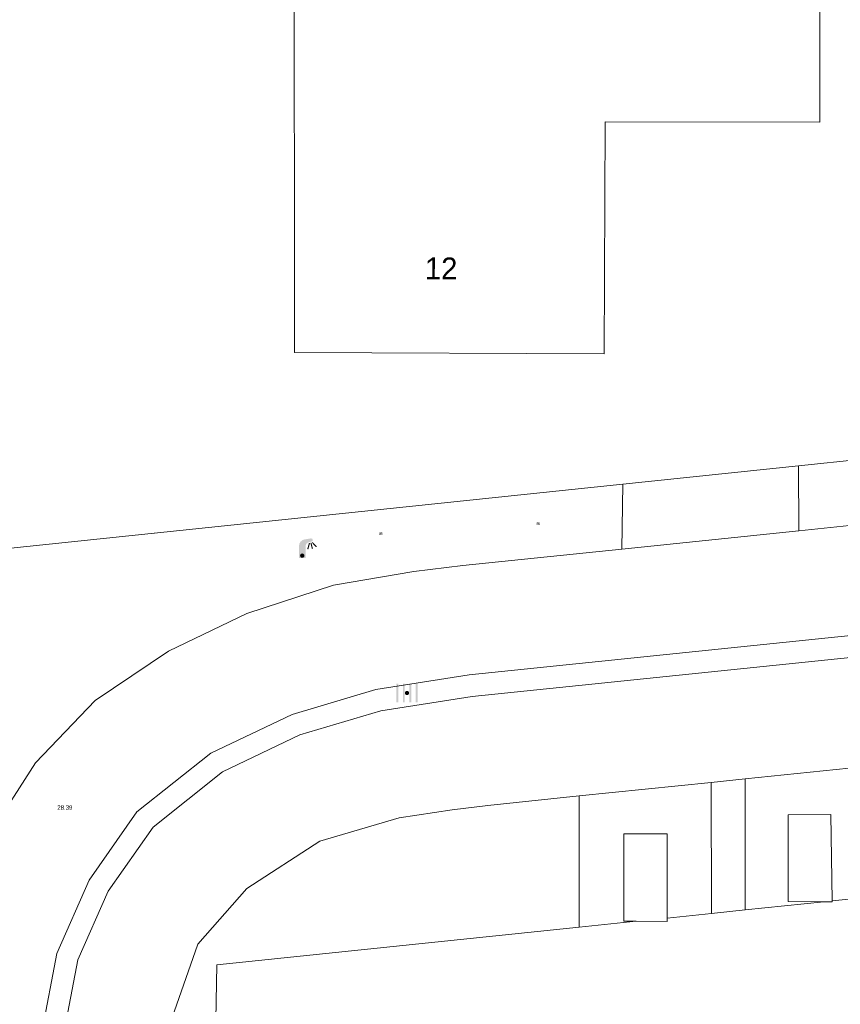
# Model space of a CAD drawing. Header units: metres. Extents: x 197457 to 198138, y 353986 to 354984.
# Tile 90 of 217: x 198035 to 198054, y 354023 to 354045. Entities that reach past the tile are written whole.
import ezdxf
from ezdxf.enums import TextEntityAlignment as Align

# ---------------------------------------------------------------- set-up
doc = ezdxf.new("R2010")
doc.units = ezdxf.units.M
doc.header["$MEASUREMENT"] = 0
for name, color, linetype, lineweight in [('Grens maaiveld', 253, 'Continuous', 0), ('hoofdgebouw', 1, 'Continuous', 0), ('Hoogtepunt', 7, 'Continuous', 0), ('huisnummerreeks BGT', 7, 'Continuous', 0), ('kant verharding', 7, 'Continuous', 0), ('molgoot weginrichtingselement lijn', 7, 'Continuous', 0), ('waterleidingput', 132, 'Continuous', 0)]:
    doc.layers.add(name, color=color, linetype=linetype, lineweight=lineweight)
doc.layers.add('kolk', color=7, linetype='Continuous', lineweight=0, true_color=0x104b6e)
doc.layers.add('lichtmast', color=7, linetype='Continuous', lineweight=0, true_color=0x104b6e)
doc.styles.add('Style-WORKING', font='WORKING.shx')

# ---------------------------------------------------------------- blocks, each defined once
blk = doc.blocks.new('kolk')
at = {"layer": 'kolk', "linetype": 'Continuous', "lineweight": 0, "true_color": 0xbd2877}
for points in [[(-0.489, -0.425), (-0.489, 0), (-0.489, 0.425), (-0.404, 0.425), (-0.404, 0), (-0.404, -0.425)], [(-0.191, -0.425), (-0.191, 0), (-0.191, 0.425), (-0.106, 0.425), (-0.106, 0), (-0.106, -0.425)], [(0.106, -0.425), (0.106, 0), (0.106, 0.425), (0.191, 0.425), (0.191, 0), (0.191, -0.425)], [(0.404, -0.425), (0.404, 0), (0.404, 0.425), (0.489, 0.425), (0.489, 0), (0.489, -0.425)]]:
    blk.add_hatch(color=232, dxfattribs=at).paths.add_polyline_path(points)
at = {"layer": 'kolk', "linetype": 'Continuous', "lineweight": 0, "true_color": 0x681648}
blk.add_hatch(color=219, dxfattribs=at).paths.add_polyline_path([(0.1, 0, 1), (-0.1, 0, 1)])
blk = doc.blocks.new('waterleidingput')
at = {"layer": 'waterleidingput', "linetype": 'Continuous', "lineweight": 0, "true_color": 0x248bcb}
h = blk.add_hatch(color=142, dxfattribs=at)
edge = h.paths.add_edge_path()
edge.add_spline(control_points=[(0.44, 0), (0.44, 0.04), (0.43, 0.09), (0.36, 0.2), (0.28, 0.26), (0.09, 0.32), (-0.02, 0.33), (-0.22, 0.29), (-0.31, 0.24), (-0.42, 0.12), (-0.44, 0.06), (-0.44, -0.06), (-0.42, -0.12), (-0.33, -0.22), (-0.28, -0.26), (-0.1, -0.33), (0.04, -0.33), (0.27, -0.27), (0.37, -0.2), (0.43, -0.08), (0.44, -0.04), (0.44, 0)], knot_values=[0, 0, 0, 0, 0.060484, 0.060484, 0.178041, 0.178041, 0.295599, 0.295599, 0.413157, 0.413157, 0.498623, 0.498623, 0.584089, 0.584089, 0.669555, 0.669555, 0.808438, 0.808438, 0.94732, 0.94732, 1, 1, 1, 1], degree=3, periodic=0)
edge = h.paths.add_edge_path(flags=16)
edge.add_ellipse((0, 0), major_axis=(0.392, 0), ratio=0.689655, start_angle=0, end_angle=360)
for points in [[(-0.05, -0.09, -0.141608), (-0.09, -0.05), (-0.1, -0.09), (-0.17, 0.18), (-0.22, 0.18), (-0.12, -0.17), (-0.07, -0.17)], [(0.03, 0.18), (-0.02, 0.18), (-0.05, 0.09, -0.269854), (0.05, 0.09)], [(0.23, 0.18), (0.18, 0.18), (0.1, -0.09), (0.09, -0.05, -0.141608), (0.05, -0.09), (0.08, -0.17), (0.13, -0.17)]]:
    blk.add_hatch(color=142, dxfattribs=at).paths.add_polyline_path(points)
at = {"layer": 'waterleidingput', "linetype": 'Continuous', "lineweight": 0, "true_color": 0x104b6e}
blk.add_hatch(color=156, dxfattribs=at).paths.add_polyline_path([(0.1, 0, 1), (-0.1, 0, 1)])
blk = doc.blocks.new('lichtmast')
at = {"layer": 'lichtmast', "linetype": 'Continuous', "lineweight": 0, "true_color": 0xbd2877}
for points in [[(0.15, 0.419, -0.344151), (0.301, 0.613), (0.428, 0.645, 0.960861), (0.398, 0.791), (0.101, 0.742, 0.366629), (-0.15, 0.446), (-0.15, -0.1), (0, -0.1, -0.414214), (-0.1, 0, -1), (0.1, 0, -0.414214), (0, -0.1), (0.15, -0.1)], [(0.351, 0.55, 1), (0.303, 0.564), (0.234, 0.323, 1), (0.283, 0.31)], [(0.424, 0.581, 1), (0.376, 0.569), (0.436, 0.326, 1), (0.485, 0.339)], [(0.489, 0.61, 1), (0.453, 0.575), (0.626, 0.396, 1), (0.662, 0.43)]]:
    blk.add_hatch(color=232, dxfattribs=at).paths.add_polyline_path(points)
at = {"layer": 'lichtmast', "linetype": 'Continuous', "lineweight": 0, "true_color": 0x681648}
blk.add_hatch(color=219, dxfattribs=at).paths.add_polyline_path([(-0.1, 0, 1), (0.1, 0, 1)])

msp = doc.modelspace()

# ---------------------------------------------------------------- linework, layer by layer
at = {"layer": 'Grens maaiveld', "linetype": 'Continuous', "lineweight": 0}
for p, q in [((198053.263, 354035.029), (198064.275, 354036.179)), ((198049.238, 354034.608), (198053.263, 354035.029)), ((198029.47, 354032.542), (198049.238, 354034.608)), ((198054.033, 354025.063), (198055.034, 354025.167)), ((198051.268, 354024.776), (198052.038, 354024.856)), ((198052.038, 354024.856), (198053.844, 354025.044)), ((198053.844, 354025.044), (198054.033, 354025.043)), ((198054.033, 354025.043), (198054.033, 354025.063)), ((198050.251, 354024.671), (198051.268, 354024.776)), ((198050.251, 354024.594), (198050.251, 354024.671)), ((198039.94, 354023.602), (198048.239, 354024.462)), ((198048.239, 354024.462), (198049.543, 354024.598)), ((198049.543, 354024.598), (198050.251, 354024.594))]:
    msp.add_line(p, q, dxfattribs=at)
at = {"layer": 'Grens maaiveld', "linetype": 'Continuous', "lineweight": 0, "flags": 128}
msp.add_lwpolyline([(198039.94, 354023.602), (198039.253, 353985.873)], dxfattribs=at)
at = {"layer": 'hoofdgebouw', "linetype": 'Continuous', "lineweight": 0}
msp.add_line((198053.746, 354042.901), (198053.748, 354050.217), dxfattribs=at)
at = {"layer": 'hoofdgebouw', "linetype": 'Continuous', "lineweight": 0, "flags": 128}
for points in [[(198053.748, 354050.217), (198045.469, 354050.239), (198045.447, 354047.689), (198041.713, 354047.679), (198041.719, 354037.625)], [(198041.719, 354037.625), (198048.811, 354037.591), (198048.831, 354042.905), (198053.746, 354042.901)]]:
    msp.add_lwpolyline(points, dxfattribs=at)
at = {"layer": 'kant verharding', "linetype": 'Continuous', "lineweight": 0}
for p, q in [((198053.263, 354035.029), (198053.271, 354033.541)), ((198049.238, 354034.608), (198049.215, 354033.123)), ((198053.271, 354033.541), (198064.265, 354034.675)), ((198049.215, 354033.123), (198053.271, 354033.541)), ((198055.023, 354028.167), (198052.038, 354027.859)), ((198052.038, 354027.859), (198051.263, 354027.779)), ((198052.038, 354024.856), (198052.038, 354027.859)), ((198051.263, 354027.779), (198048.234, 354027.467)), ((198051.263, 354027.779), (198051.268, 354024.776)), ((198048.234, 354027.467), (198046.148, 354027.252)), ((198048.239, 354024.462), (198048.234, 354027.467)), ((198045.329, 354027.147), (198046.148, 354027.252))]:
    msp.add_line(p, q, dxfattribs=at)
at = {"layer": 'kant verharding', "linetype": 'Continuous', "lineweight": 0, "flags": 128}
for points in [[(198033.197, 354019.069), (198033.272, 354020.85), (198033.507, 354022.785), (198033.933, 354024.745), (198034.736, 354026.59), (198035.786, 354028.223), (198037.153, 354029.656), (198038.829, 354030.786), (198040.622, 354031.644), (198042.608, 354032.292), (198044.448, 354032.611), (198045.576, 354032.748), (198049.215, 354033.123)], [(198038.769, 354018.392), (198038.771, 354020.506), (198038.908, 354022.369), (198039.506, 354024.075), (198040.626, 354025.347), (198042.299, 354026.431), (198044.114, 354026.968), (198045.329, 354027.147)], [(198054.033, 354025.063), (198054.002, 354027.039), (198053.02, 354027.033), (198053.026, 354025.046), (198053.844, 354025.044)], [(198050.251, 354024.671), (198050.252, 354026.596), (198049.261, 354026.596), (198049.26, 354024.599), (198049.543, 354024.598)]]:
    msp.add_lwpolyline(points, dxfattribs=at)
at = {"layer": 'molgoot weginrichtingselement lijn', "linetype": 'Continuous', "lineweight": 0, "flags": 128}
for points in [[(198035.712, 354018.424), (198035.791, 354020.231), (198035.934, 354022.059), (198036.275, 354023.859), (198037.012, 354025.536), (198038.109, 354027.101), (198039.8, 354028.444), (198041.662, 354029.332), (198043.582, 354029.902), (198045.719, 354030.242), (198122.976, 354038.205)], [(198036.212, 354018.402), (198036.29, 354020.201), (198036.43, 354021.993), (198036.756, 354023.71), (198037.45, 354025.29), (198038.477, 354026.755), (198040.066, 354028.017), (198041.842, 354028.864), (198043.693, 354029.413), (198045.784, 354029.746), (198123.027, 354037.708)]]:
    msp.add_lwpolyline(points, dxfattribs=at)

# ---------------------------------------------------------------- block references
at = {"layer": 'kolk', "linetype": 'Continuous', "lineweight": 0, "xscale": 0.5, "yscale": 0.5}
msp.add_blockref('kolk', (198044.294, 354029.825), dxfattribs=at)
at = {"layer": 'lichtmast', "linetype": 'Continuous', "lineweight": 0, "xscale": 0.5, "yscale": 0.5}
msp.add_blockref('lichtmast', (198041.895, 354032.971), dxfattribs=at)
at = {"layer": 'waterleidingput', "linetype": 'Continuous', "lineweight": 0, "xscale": 0.1, "yscale": 0.1, "zscale": 0.1}
for p in [(198047.296, 354033.705), (198043.696, 354033.476)]:
    msp.add_blockref('waterleidingput', p, dxfattribs=at)

# ---------------------------------------------------------------- texts
at = {"layer": 'Hoogtepunt', "linetype": 'Continuous', "lineweight": 0, "style": 'Style-WORKING'}
msp.add_text('28.39', height=0.1, dxfattribs=at).set_placement((198036.285, 354027.153))
at = {"layer": 'huisnummerreeks BGT', "linetype": 'Continuous', "lineweight": 0, "style": 'Style-WORKING'}
msp.add_text('12', height=0.5, rotation=359.7, dxfattribs=at).set_placement((198045.076, 354039.551), align=Align.MIDDLE_CENTER)

doc.saveas('drawing.dxf')
